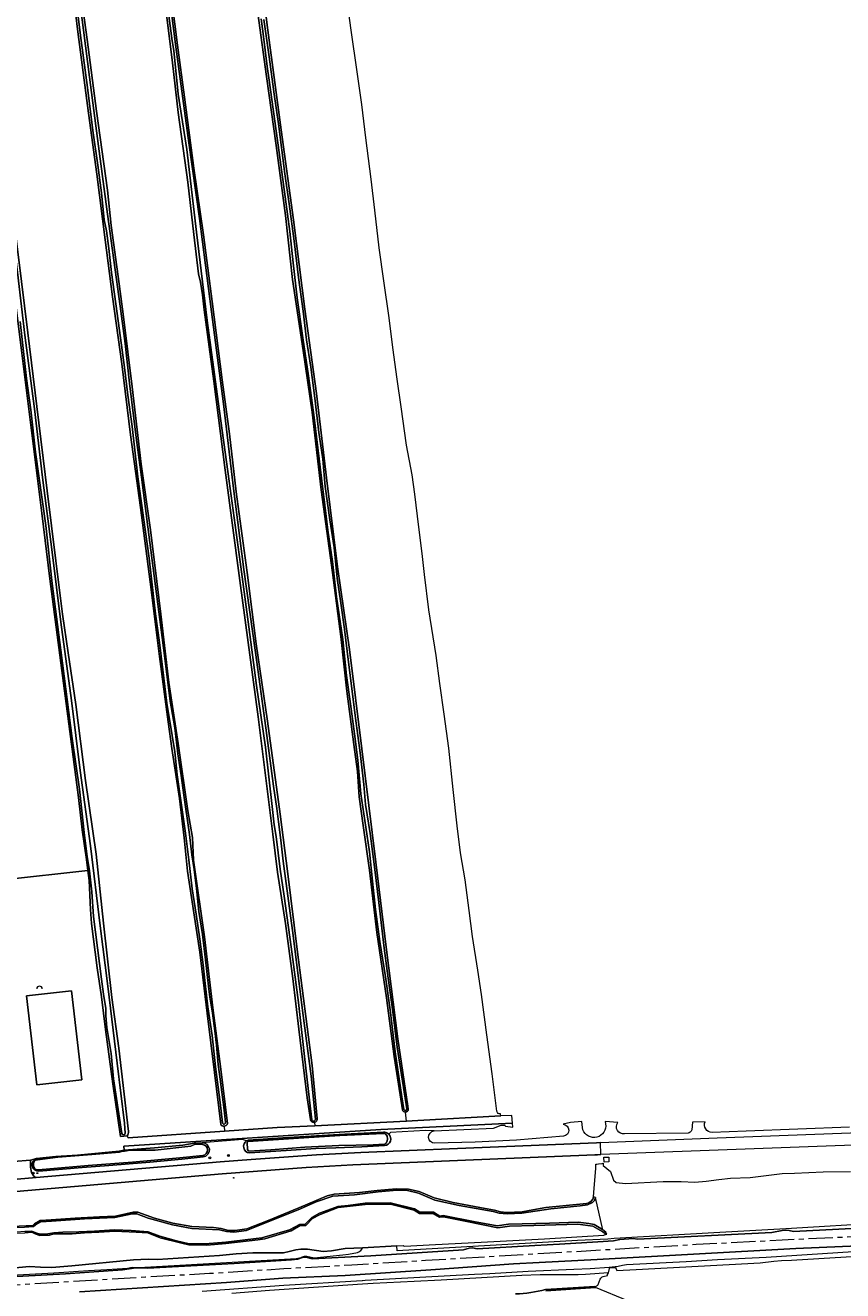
# Model space of a CAD drawing. Header units: metres. Extents: x 92650 to 117222, y 425801 to 461092.
# Tile 143 of 146: x 115822 to 116159, y 426947 to 427469. Entities that reach past the tile are written whole.
import ezdxf
from ezdxf.enums import TextEntityAlignment as Align

# ---------------------------------------------------------------- set-up
doc = ezdxf.new("R2010")
doc.units = ezdxf.units.M
doc.linetypes.add('AM-AS-SO', pattern=[16, 10, -2, 2, -2])
doc.layers.get('0').update_dxf_attribs({"color": 253, "linetype": 'CONTINUOUS', "lineweight": 15})
for name, color, linetype, lineweight in [('B-WE-AM-AS_SPOOR_TREIN-G', 253, 'AM-AS-SO', 15), ('B-WE-GK-KADEMUUR-GV', 253, 'CONTINUOUS', 15), ('B-WE-GR-BOOM-S', 253, 'CONTINUOUS', 15), ('B-WE-GR-GRAS-GV', 253, 'CONTINUOUS', 15), ('B-WE-GR-GROENVOORZIENING-GV', 253, 'CONTINUOUS', 15), ('B-WE-IE-MEUBILAIR-S', 253, 'CONTINUOUS', 15), ('B-WE-OG-BEBOUWING-GV', 253, 'CONTINUOUS', 15), ('B-WE-OG-BEBOUWING_SILO-GV', 253, 'CONTINUOUS', 15), ('B-WE-OG-TERREIN_ERF-GV', 253, 'CONTINUOUS', 15), ('B-WE-OG-TERREIN_OEVER-GV', 253, 'CONTINUOUS', 15), ('B-WE-OG-WATER-GV', 253, 'CONTINUOUS', 15), ('B-WE-OG-WATER_SLOOT-GV', 253, 'CONTINUOUS', 15), ('B-WE-VH-GESLOTENVERHARDING_ASFALT-GV', 253, 'CONTINUOUS', 15), ('B-WE-VH-HALFVERHARDING-GV', 253, 'CONTINUOUS', 15), ('B-WE-VH-ONVERHARD-GV', 253, 'CONTINUOUS', 15)]:
    doc.layers.add(name, color=color, linetype=linetype, lineweight=lineweight)
doc.styles.add('NLCS-ISO', font='NLCS-ISO.ttf')

# ---------------------------------------------------------------- blocks, each defined once
blk = doc.blocks.new('SIE-MEUBILAIR_PAAL_VERKEERSBORD-SO')
blk.add_circle((0, 0), 0.75)
at = {"style": 'NLCS-ISO'}
blk.add_text('vb', height=0.75, dxfattribs=at).set_placement((0, 0.1), align=Align.MIDDLE_CENTER)
blk = doc.blocks.new('SIE-MEUBILAIR_PUT_GASPUT-SO')
blk.add_ellipse((0, 0), major_axis=(1.25, 0), ratio=0.54)
at = {"style": 'NLCS-ISO'}
blk.add_text('gas ', height=0.75, dxfattribs=at).set_placement((0.5, 0.2), align=Align.MIDDLE_CENTER)
blk = doc.blocks.new('SGR-BOOM_GBKN-SO')
at = {"linetype": 'ByBlock', "lineweight": 18}
h = blk.add_hatch(color=0, dxfattribs=at)
h.dxf.hatch_style = 1
edge = h.paths.add_edge_path()
edge.add_arc((0, 0), 0.25, 0, 360)
at = {"color": 0, "linetype": 'ByBlock', "lineweight": 18}
for radius in [2, 0.25]:
    blk.add_circle((0, 0), radius, dxfattribs=at)
at = {"color": 0, "linetype": 'ByBlock', "lineweight": 18, "style": 'NLCS-ISO'}
blk.add_attdef('SOORT', (2.5, 0), '', height=1.5, dxfattribs=at)

msp = doc.modelspace()

# ---------------------------------------------------------------- linework, layer by layer
at = {"layer": 'B-WE-AM-AS_SPOOR_TREIN-G', "transparency": 33554687, "flags": 128}
msp.add_lwpolyline([(116378.649, 426978.553), (116313.265, 426974.979), (116268.79, 426972.94), (116228.66, 426971.41), (116192.667, 426969.929), (116165.48, 426969.18), (116134, 426967.68), (116098.45, 426965.86), (115986.75, 426959.28), (115956.388, 426957.403), (115928.26, 426955.83), (115897.64, 426953.89), (115871.105, 426952.419), (115718.045, 426943.286), (115695.872, 426941.858), (115546.27, 426932.85), (115485.84, 426929.42), (115451.371, 426927.274), (115256.116, 426915.623), (115200.4, 426912.45), (115061.99, 426904.15), (114986.549, 426899.545), (114729.261, 426884.168), (114632.81, 426878.605), (114336.434, 426860.848), (114266.275, 426856.5), (114176.977, 426851.178), (114065.739, 426844.741), (114020.479, 426841.948), (113942.585, 426837.311), (113911.266, 426835.668), (113883.665, 426834.561), (113859.82, 426833.885), (113841.838, 426833.5), (113821.731, 426833.221), (113799.968, 426833.137), (113777.619, 426833.235), (113754.581, 426833.535), (113722.881, 426834.319), (113683.682, 426835.831), (113647.223, 426837.818), (113611.073, 426840.142), (113590.471, 426841.72), (113564.676, 426843.495), (113525.176, 426846.551), (113498.443, 426848.864), (113484.376, 426850.17), (113466.008, 426852.021), (113446.083, 426854.338), (113431.85, 426856.105), (113417.098, 426858.054), (113378.34, 426863.689), (113344.463, 426869.284), (113327.206, 426872.286), (113303.685, 426876.54)], dxfattribs=at)
at = {"layer": 'B-WE-GK-KADEMUUR-GV', "transparency": 33554687, "flags": 128}
for points in [[(115817.897, 426972.913), (115821.254, 426973.114), (115821.256, 426973.114), (115824.912, 426973.333), (115825.723, 426973.994), (115825.468, 426974.307), (115825.407, 426974.382), (115824.721, 426973.822), (115816.283, 426973.317), (115815.997, 426973.3), (115815.247, 426973.663), (115813.194, 426974.657), (115812.976, 426974.207), (115813.208, 426974.095), (115815.897, 426972.793)], [(115817.98, 426971.047), (115816.171, 426970.931), (115815.611, 426970.484), (115815.445, 426970.351), (115814.598, 426969.674), (115814.117, 426969.29), (115814.429, 426968.899), (115816.36, 426970.442), (115818.003, 426970.547), (115821.36, 426970.761), (115821.365, 426970.761), (115824.21, 426970.943), (115825.559, 426970.279), (115825.78, 426970.728), (115825.617, 426970.808), (115824.311, 426971.45), (115821.337, 426971.261)]]:
    msp.add_lwpolyline(points, close=True, dxfattribs=at)
at = {"layer": 'B-WE-GR-GRAS-GV', "transparency": 33554687, "flags": 128}
for points in [[(115912.985, 427534.837), (115917.555, 427499.669), (115921.626, 427467.108), (115927.212, 427425.973), (115932.245, 427388.849), (115936.971, 427351.994), (115941.755, 427317.159), (115945.855, 427282.306), (115950.451, 427245.694), (115955.371, 427211.569), (115960.455, 427170.502), (115966.274, 427123.765), (115970.617, 427087.563), (115975.375, 427050.823), (115979.472, 427022.969), (115979.643, 427021.717)], [(115977.227, 427021.489), (115973.867, 427043.563), (115970.711, 427067.75), (115966.713, 427094.661), (115963.641, 427120.418), (115961.078, 427138.875), (115959.328, 427150.656), (115958.707, 427161.146), (115957.198, 427172.355), (115954.305, 427194.281), (115951.756, 427216.937), (115948.305, 427243.25), (115943.73, 427277.442), (115939.945, 427309.531), (115936.211, 427334.906), (115931.874, 427364.281), (115929.016, 427390.594), (115925.091, 427419.473), (115921.096, 427448.081), (115917.602, 427474.156), (115913.56, 427505.411), (115910.242, 427529.188), (115909.576, 427533.864)], [(115939.251, 427017.469), (115937.918, 427026.465), (115934.501, 427054.812), (115931.977, 427075.757), (115928.974, 427098.444), (115925.657, 427119.558), (115923.719, 427135.25), (115917.733, 427183.741), (115910.041, 427239.941), (115904.084, 427285.466), (115899.412, 427322.22), (115897.51, 427336.44), (115895.399, 427351.681), (115894.746, 427357.843), (115893.898, 427363.09), (115893.058, 427366.591), (115891.052, 427382.777), (115888.615, 427404.457), (115884.677, 427433.185), (115882.343, 427453.601), (115879.514, 427475.828), (115876.271, 427501.318), (115873.853, 427518.146)], [(115877.165, 427518.349), (115879.618, 427498.962), (115882.087, 427479.444), (115884.424, 427460.975), (115887.271, 427439.53), (115891.17, 427410.165), (115895.091, 427382.684), (115898.672, 427355.156), (115902.879, 427322.803), (115905.77, 427300.576), (115908.556, 427276.551), (115913.095, 427243.323), (115916.805, 427213.798), (115921.557, 427181.991), (115926.698, 427143.47), (115929.967, 427118.973), (115933.822, 427087.688), (115939.977, 427039.78), (115942.081, 427017.856)], [(115841.931, 427503.592), (115842.906, 427493.406), (115847.082, 427463.296), (115850.949, 427433.648), (115855.414, 427401.156), (115856.999, 427386.492), (115860.328, 427362.438), (115862.119, 427348.864), (115865.604, 427319.898), (115869.349, 427287.964), (115873.22, 427260.908), (115877.493, 427226.147), (115880.863, 427197.945), (115884.68, 427172.75), (115888.594, 427144.969), (115890.586, 427133.938), (115891.008, 427124.5), (115895.514, 427092.928), (115898.969, 427063.625), (115902.309, 427038.265), (115904.982, 427015.907)], [(115902.234, 427015.618), (115899.656, 427036.844), (115896.609, 427061.469), (115893.602, 427086.625), (115891.078, 427102.875), (115888.5, 427119.969), (115887.188, 427133.719), (115885.156, 427150), (115881.992, 427170.656), (115880.523, 427181.625), (115876.994, 427208.596), (115873.148, 427239.5), (115869.034, 427270.143), (115864.932, 427300.167), (115861.383, 427329.469), (115857.611, 427357.061), (115854.541, 427380.629), (115851.052, 427407.734), (115847.643, 427432.874), (115843.232, 427466.48), (115840.383, 427490.469), (115838.966, 427501.899)], [(115802.409, 427119.1), (115809.982, 427119.99), (115812.532, 427116.435), (115847.346, 427120.348), (115846.805, 427124.765), (115845.079, 427137.012), (115843.524, 427150.357), (115837.331, 427197.546), (115831.678, 427240.624), (115828.41, 427267.798), (115823.583, 427306.252), (115819.976, 427334.986), (115814.149, 427381.399), (115811.09, 427405.768), (115807.189, 427436.847), (115803.706, 427464.591), (115801.052, 427482.839)], [(115804.153, 427483.898), (115807.553, 427458.418), (115814.566, 427405.863), (115818.667, 427374.57), (115822.643, 427342.156), (115826.364, 427311.833), (115830.638, 427276.989), (115834.175, 427248.166), (115836.885, 427226.072), (115839.272, 427210.067), (115842.452, 427188.746), (115846.393, 427157.411), (115850.734, 427127.006), (115853.895, 427098.505), (115857.29, 427067.894), (115860.178, 427046.992), (115864.192, 427012.591)], [(116016.245, 427020.918), (116014.237, 427036.423), (116012.073, 427052.513), (116009.845, 427069.072), (116008.308, 427079.162), (116006.186, 427093.099), (116004.761, 427103.743), (116003.058, 427116.474), (116001.215, 427127.54), (115999.783, 427138.667), (115998.168, 427153.689), (115996.326, 427170.831), (115994.404, 427184.869), (115992.685, 427197.43), (115991.096, 427209.035), (115988.124, 427227.909), (115986.36, 427242.525), (115985.33, 427251.064), (115984.008, 427262.023), (115982.36, 427275.685), (115981.185, 427283.567), (115978.907, 427295.777), (115976.682, 427311.678), (115975.092, 427323.04), (115973.264, 427336.104), (115971.794, 427348.432), (115969.587, 427363.668), (115967.613, 427377.286), (115965.822, 427392.908), (115964.364, 427405.623), (115962.058, 427422.693), (115960.399, 427436.443), (115958.379, 427450.841), (115956.226, 427466.194), (115953.985, 427482.175)], [(116405.083, 427019.761), (116394.901, 427019.127), (116371.151, 427017.709), (116270.372, 427011.692), (116218.088, 427009.089), (116189.362, 427007.922), (116059.125, 427003.023), (116057.803, 427002.973), (116056.655, 427002.93), (116000, 427000.552), (115986.813, 427000), (115986.806, 427000), (115956.737, 426998.742), (115937.545, 426997.665), (115902.813, 426995.053), (115756.669, 426982.612), (115734.8, 426980.909), (115720.536, 426980.072), (115542.979, 426969.232), (115527.064, 426957.966), (115527.11, 426957.92)], [(115826.139, 427001.347), (115823.738, 427000.768), (115823.722, 427000), (115823.679, 426997.901), (115824.095, 426995.638), (115825.125, 426994.099), (115826.071, 426993.542), (115902.001, 427000), (115914.745, 427000.997), (115941.725, 427002.867), (115960.098, 427003.83), (116000, 427005.531), (116057.335, 427007.919), (116058.918, 427007.985), (116107.162, 427009.995), (116187.76, 427012.98), (116209.709, 427013.899), (116210.792, 427014.822), (116211.942, 427016.667), (116212.207, 427019.876), (116212.496, 427021.593), (116211.516, 427021.625), (116209.414, 427021.688), (116208.212, 427021.708)], [(115978.965, 427016.812), (115978.474, 427020.6)], [(115978.965, 427016.812), (115983.576, 427017.04), (116017.851, 427018.963)], [(116017.851, 427018.963), (116017.734, 427019.782)], [(116022.844, 427014.311), (116022.64, 427016.012), (115968.24, 427013.358), (115862.248, 427006.555), (115862.405, 427004.911), (115874.853, 427005.84), (115886.625, 427006.95), (115891.195, 427007.778), (115894.556, 427007.92)], [(115863.555, 427010.768), (115863.955, 427009.975), (115903.765, 427012.687)], [(115903.63, 427014.729), (115903.765, 427012.687)], [(115903.765, 427012.687), (115925.49, 427014.167), (115941.098, 427014.939)], [(115940.96, 427016.344), (115941.098, 427014.939), (115978.965, 427016.812)], [(115990.289, 427012.801), (115986.699, 427012.914), (115972.365, 427012.176), (115971.573, 427011.499)], [(115990.289, 427012.801), (116014.781, 427013.938), (116017.93, 427015.188), (116019.313, 427015.125), (116019.789, 427014.813), (116022.844, 427014.311)], [(116051.496, 427014.182), (116051.217, 427016.67), (116046.654, 427016.224), (116043.564, 427015.542)], [(116066.077, 427016.213), (116060.93, 427016.749), (116061.15, 427014.825)], [(116102.159, 427016.541), (116096.927, 427016.455), (116096.639, 427013.19)], [(116161.701, 427014.358), (116119.098, 427012.694), (116105.019, 427012.198)], [(115912.913, 427008.651), (115911.176, 427009.242), (115894.556, 427007.92)], [(115913.59, 427008.933), (115927.886, 427009.96), (115953.388, 427011.505), (115969.41, 427012.274)], [(116043.708, 427010.61), (116024.324, 427008.981), (116007.199, 427008.197), (115990.563, 427007.715)], [(116095.102, 427011.874), (116068.884, 427011.541)], [(115895.018, 427002.069), (115886.095, 427001.104), (115872.915, 426999.876), (115864.385, 426999.163), (115856.054, 426998.466), (115845.087, 426997.72), (115827.12, 426996.156)], [(115969.82, 427006.719), (115960.419, 427006.205), (115949.76, 427005.848), (115941.539, 427005.572), (115935.401, 427005.166), (115929.263, 427004.759), (115914.139, 427003.758)], [(116056.153, 426985.639), (116056.279, 426987.323), (116056.536, 426990.765), (116057.02, 426997.226), (116057.02, 426999.091), (116057.413, 426999.137), (116058.157, 426999.225), (116059.615, 426999.397), (116060.051, 426999.448), (116060.051, 426998.535), (116063.14, 426996.059), (116064.363, 426992.509), (116065.504, 426991.57), (116069.315, 426991.05), (116084.883, 426991.895), (116092.235, 426991.946), (116097.895, 426991.617), (116102.54, 426992.016), (116107.766, 426992.782), (116112.646, 426993.287), (116120.746, 426993.605), (116133.909, 426995.245), (116139.013, 426995.295), (116150.964, 426995.852), (116162.207, 426996.104)], [(115816.283, 426973.317), (115824.721, 426973.822), (115825.407, 426974.382), (115827.67, 426975.754), (115832.29, 426976.101), (115842.192, 426976.844), (115852.111, 426977.332), (115858.774, 426977.66), (115866.139, 426979.203), (115868.063, 426979.203), (115874.884, 426976.837), (115882.49, 426974.764), (115890.232, 426973.283), (115899.19, 426972.944), (115902.374, 426972.514), (115905.474, 426971.673), (115908.16, 426971.63), (115912.986, 426972.439), (115921.778, 426975.826), (115934.462, 426981.11), (115946.135, 426985.973), (115949.015, 426986.722), (115959.45, 426987.329), (115966.726, 426988.188), (115974.685, 426988.871), (115979.738, 426988.77), (115984.109, 426987.733), (115990.274, 426985.155), (115998.107, 426983.259), (116009.224, 426981.236), (116015.223, 426980.145), (116017.713, 426979.391), (116020.306, 426979.172), (116026.683, 426979.391), (116031.079, 426980.174), (116036.428, 426981.128), (116044.773, 426982.045), (116053.151, 426982.888)], [(115802.773, 426951.919), (115838.137, 426953.842), (115861.688, 426955.398), (115865.432, 426956.077), (115867.099, 426956.285), (115872.014, 426956.128), (115907.78, 426958.022), (115931.408, 426959.636), (115934.006, 426959.873), (115935.941, 426960.496), (115937.287, 426960.711), (115939.97, 426959.993), (115964.195, 426961.265), (116002.442, 426963.727), (116004.725, 426964.426), (116006.082, 426964.508), (116008.083, 426964.12), (116031.92, 426965.442), (116042.116, 426966.008), (116057.903, 426966.959), (116064.368, 426967.428), (116066.923, 426968.036), (116072.434, 426968.368), (116074.266, 426968.104), (116129.651, 426970.823), (116133.982, 426971.672), (116135.873, 426971.785), (116136.866, 426971.712), (116138.711, 426971.235), (116200.103, 426974.476)], [(116176.643, 426974.857), (116135.437, 426972.389), (116108.193, 426970.937), (116064.679, 426968.347), (116062.034, 426968.176), (116049.435, 426967.514), (115975.109, 426963.246), (115975.08, 426963.244), (115974.936, 426965.306), (115960.673, 426964.474)], [(116174.945, 426965.836), (116139.572, 426964.241), (116057.596, 426959.686), (116033.654, 426958.43), (116023.037, 426957.873), (115989.005, 426955.446), (115953.628, 426953.184), (115927.845, 426951.96), (115904.598, 426950.289), (115843.946, 426946.359)], [(115894.505, 426946.722), (115928.271, 426949.067), (115960.665, 426951.093), (115960.691, 426951.095), (115961.862, 426951.159), (116006.931, 426953.705), (116013.319, 426953.948), (116029.094, 426954.846), (116047.921, 426955.779), (116054.701, 426956.019), (116062.542, 426956.537), (116066.272, 426956.956), (116068.027, 426957.427), (116069.694, 426957.632), (116094.324, 426958.958), (116107.242, 426959.657), (116127.305, 426960.679), (116205.527, 426965.839)], [(115808.131, 426952.812), (115833.3, 426954.191), (115847.699, 426955.184), (115855.248, 426955.6), (115863.706, 426956.123), (115865.015, 426956.357), (115865.814, 426956.61), (115868.498, 426956.445), (115933.391, 426960.155), (115935.356, 426960.506), (115935.768, 426960.837), (115936.846, 426961.107), (115937.784, 426961.166), (115940.832, 426960.463), (115952.651, 426961.602), (115954.921, 426961.969), (115958.646, 426962.635), (115959.168, 426962.845), (115960.072, 426963.461), (115960.562, 426964.179), (115960.673, 426964.474), (115953.591, 426964.322), (115947.98, 426963.237), (115944.5, 426963.078), (115938.031, 426964.027), (115935.255, 426963.989), (115933.191, 426963.753), (115930.49, 426963.018), (115928.126, 426962.501), (115915.513, 426962.516), (115908.559, 426962.1), (115901.642, 426961.436), (115876.08, 426959.792), (115872.201, 426959.904), (115866.161, 426959.567), (115840.725, 426957.1), (115832.53, 426956.422), (115827.794, 426956.58), (115823.316, 426956.831), (115810.017, 426955.534)], [(116062.277, 426954.231), (116062.726, 426956.041), (116062.71, 426956.29), (116065.354, 426956.461), (116065.37, 426956.211), (116065.774, 426955.176), (116073.728, 426955.665), (116124.905, 426958.365), (116130.571, 426959.046), (116133.716, 426959.307), (116137.762, 426959.49), (116189.665, 426962.643)], [(116060.093, 426952.747), (116060.142, 426952.767), (116061.82, 426953.083), (116061.832, 426953.479), (116062.277, 426954.231), (116052.765, 426953.581), (116049.795, 426953.449), (116034.023, 426953.341), (116026.481, 426953.054), (115993.212, 426951.175), (115982.072, 426950.588), (115965.11, 426949.869), (115960.707, 426949.523), (115922.393, 426946.946), (115906.76, 426945.745)], [(116057.976, 426949.425), (116058.889, 426951.573), (116058.89, 426951.576)], [(116036.324, 426947.357), (116036.375, 426947.371), (116056.669, 426948.636), (116057.144, 426948.709)]]:
    msp.add_lwpolyline(points, dxfattribs=at)
at = {"layer": 'B-WE-GR-GRAS-GV', "transparency": 33554687}
for points in [[(115942.081, 427017.856, -0.3748814), (115940.96, 427016.344)], [(115978.474, 427020.6, -0.3473507), (115977.227, 427021.489)], [(115979.643, 427021.717, -0.3726898), (115978.474, 427020.6)], [(116017.734, 427019.782, -0.3973707), (116016.245, 427020.918)], [(115864.192, 427012.591, -0.1706541), (115863.555, 427010.768)], [(115903.63, 427014.729, -0.3156309), (115902.234, 427015.618)], [(115904.982, 427015.907, -0.3493856), (115903.63, 427014.729)], [(115940.96, 427016.344, -0.4206324), (115939.251, 427017.469)], [(115990.563, 427007.715, -0.9575266), (115990.289, 427012.801)], [(116043.564, 427015.542, -0.9172744), (116043.708, 427010.61)], [(116061.15, 427014.825, -0.9118478), (116051.496, 427014.182)], [(116068.884, 427011.541, -0.6507976), (116066.077, 427016.213)], [(116096.639, 427013.19, -0.2835702), (116095.102, 427011.874)], [(116105.019, 427012.198, -0.5329341), (116102.159, 427016.541)], [(115894.556, 427007.92, -0.9376151), (115895.018, 427002.069)], [(115914.139, 427003.758, -0.7459852), (115912.913, 427008.651)], [(115912.913, 427008.651, -0.0703799), (115913.59, 427008.933)], [(115969.41, 427012.274, -0.2158561), (115971.573, 427011.499)], [(115971.573, 427011.499, -0.6500372), (115969.82, 427006.719)], [(115827.12, 426996.156, -0.8763007), (115826.139, 427001.347)], [(116053.151, 426982.888, 0.3506073), (116056.153, 426985.639)], [(116058.89, 426951.576, -0.1954493), (116060.093, 426952.747)], [(116023.926, 426945.515, 0.0580625), (116036.324, 426947.357)], [(116057.144, 426948.709, 0.2015803), (116057.976, 426949.425)]]:
    msp.add_lwpolyline(points, format="xyb", dxfattribs=at)
at = {"layer": 'B-WE-GR-GRAS-GV', "transparency": 33554687, "flags": 128}
msp.add_lwpolyline([(116060.402, 427001.914), (116062.401, 427001.973), (116062.46, 426999.974), (116060.46, 426999.915)], close=True, dxfattribs=at)
at = {"layer": 'B-WE-GR-GROENVOORZIENING-GV', "transparency": 33554687, "flags": 128}
msp.add_lwpolyline([(115810.017, 426955.534), (115823.316, 426956.831), (115827.794, 426956.58), (115832.53, 426956.422), (115840.725, 426957.1), (115866.161, 426959.567), (115872.201, 426959.904), (115876.08, 426959.792), (115901.642, 426961.436), (115908.559, 426962.1), (115915.513, 426962.516), (115928.126, 426962.501), (115930.49, 426963.018), (115933.191, 426963.753), (115935.255, 426963.989), (115938.031, 426964.027), (115944.5, 426963.078), (115947.98, 426963.237), (115953.591, 426964.322), (115960.673, 426964.474), (115974.936, 426965.306), (115977.52, 426965.454), (115977.624, 426965.337), (115978.092, 426965.188), (115990.879, 426965.902), (116009.687, 426966.812), (116035.844, 426968.277), (116060.359, 426969.764), (116061.341, 426970.163), (116059.96, 426971.123), (116055.842, 426973.423), (116049.672, 426974.308), (116031.409, 426973.803), (116021.353, 426973.524), (116016.539, 426972.794), (116003.138, 426975.523), (115994.202, 426977.344), (115992.483, 426977.185), (115989.87, 426978.716), (115984.254, 426978.774), (115982.031, 426980.146), (115972.242, 426982.631), (115961.798, 426982.466), (115950.71, 426981.151), (115943.231, 426978.305), (115940.141, 426976.673), (115937.283, 426973.755), (115935.002, 426973.697), (115931.269, 426971.577), (115920.369, 426968.269), (115917.582, 426967.778), (115904.343, 426966.275), (115896.446, 426965.611), (115889.087, 426965.759), (115886.166, 426966.477), (115877.243, 426968.673), (115872.082, 426970.704), (115867.26, 426970.941), (115858.54, 426971.371), (115851.887, 426971.016), (115846.009, 426970.702), (115840.826, 426970.312), (115833.39, 426970.269), (115831.514, 426969.777), (115827.613, 426969.641), (115825.559, 426970.279), (115824.21, 426970.943), (115821.365, 426970.761)], dxfattribs=at)
at = {"layer": 'B-WE-OG-BEBOUWING-GV', "transparency": 33554687, "flags": 128}
msp.add_lwpolyline([(115821.994, 427068.488), (115826.295, 427031.756), (115844.942, 427033.938), (115840.641, 427070.67)], close=True, dxfattribs=at)
at = {"layer": 'B-WE-OG-BEBOUWING_SILO-GV', "transparency": 33554687}
msp.add_lwpolyline([(115828.536, 427071.43, 1), (115826.286, 427071.43)], format="xyb", dxfattribs=at)
at = {"layer": 'B-WE-OG-TERREIN_ERF-GV', "transparency": 33554687, "flags": 128}
msp.add_lwpolyline([(115816.649, 427000.239), (115823.738, 427000.768), (115826.139, 427001.347), (115834.185, 427002.266), (115843.041, 427002.854), (115860.362, 427004.443), (115862.405, 427004.911), (115862.248, 427006.555), (115968.24, 427013.358), (116022.64, 427016.012), (116022.345, 427019.215), (116017.851, 427018.963), (115983.576, 427017.04), (115978.965, 427016.812), (115941.098, 427014.939), (115925.49, 427014.167), (115903.765, 427012.687), (115863.955, 427009.975), (115863.555, 427010.768), (115860.901, 427010.463), (115857.715, 427032.263), (115854.622, 427054.707), (115853.063, 427068.094), (115851.172, 427080.125), (115848.938, 427098.344), (115848.48, 427104.144), (115847.867, 427116.094), (115847.346, 427120.348), (115812.532, 427116.435)], dxfattribs=at)
msp.add_lwpolyline([(115821.994, 427068.488), (115840.641, 427070.67), (115844.942, 427033.938), (115826.295, 427031.756)], close=True, dxfattribs=at)
at = {"layer": 'B-WE-OG-TERREIN_OEVER-GV', "transparency": 33554687, "flags": 128}
for points in [[(115979.643, 427021.717), (115979.472, 427022.969), (115975.375, 427050.823), (115970.617, 427087.563), (115966.274, 427123.765), (115960.455, 427170.502), (115955.371, 427211.569), (115950.451, 427245.694), (115945.855, 427282.306), (115941.755, 427317.159), (115936.971, 427351.994), (115932.245, 427388.849), (115927.212, 427425.973), (115921.626, 427467.108), (115917.555, 427499.669), (115912.985, 427534.837)], [(115909.576, 427533.864), (115910.242, 427529.188), (115913.56, 427505.411), (115917.602, 427474.156), (115921.096, 427448.081), (115925.091, 427419.473), (115929.016, 427390.594), (115931.874, 427364.281), (115936.211, 427334.906), (115939.945, 427309.531), (115943.73, 427277.442), (115948.305, 427243.25), (115951.756, 427216.937), (115954.305, 427194.281), (115957.198, 427172.355), (115958.707, 427161.146), (115959.328, 427150.656), (115961.078, 427138.875), (115963.641, 427120.418), (115966.713, 427094.661), (115970.711, 427067.75), (115973.867, 427043.563), (115977.227, 427021.489)], [(115873.853, 427518.146), (115876.271, 427501.318), (115879.514, 427475.828), (115882.343, 427453.601), (115884.677, 427433.185), (115888.615, 427404.457), (115891.052, 427382.777), (115893.058, 427366.591), (115893.898, 427363.09), (115894.746, 427357.843), (115895.399, 427351.681), (115897.51, 427336.44), (115899.412, 427322.22), (115904.084, 427285.466), (115910.041, 427239.941), (115917.733, 427183.741), (115923.719, 427135.25), (115925.657, 427119.558), (115928.974, 427098.444), (115931.977, 427075.757), (115934.501, 427054.812), (115937.918, 427026.465), (115939.251, 427017.469)], [(115876.297, 427518.719), (115879.025, 427497.123), (115883.651, 427460.207), (115889.018, 427420.614), (115893.398, 427389.375), (115898.391, 427350.875), (115903.297, 427312.969), (115907.469, 427277.938), (115911.82, 427244.531), (115916.544, 427210.333), (115920.805, 427179.188), (115924.002, 427155.055), (115925.345, 427145.844), (115926.042, 427140.401), (115926.977, 427132.781), (115927.956, 427124.172), (115932.07, 427093.428), (115936.009, 427062.564), (115939.531, 427035.444), (115941.317, 427017.618)], [(115942.081, 427017.856), (115939.977, 427039.78), (115933.822, 427087.688), (115929.967, 427118.973), (115926.698, 427143.47), (115921.557, 427181.991), (115916.805, 427213.798), (115913.095, 427243.323), (115908.556, 427276.551), (115905.77, 427300.576), (115902.879, 427322.803), (115898.672, 427355.156), (115895.091, 427382.684), (115891.17, 427410.165), (115887.271, 427439.53), (115884.424, 427460.975), (115882.087, 427479.444), (115879.618, 427498.962), (115877.165, 427518.349)], [(115904.982, 427015.907), (115902.309, 427038.265), (115898.969, 427063.625), (115895.514, 427092.928), (115891.008, 427124.5), (115890.586, 427133.938), (115888.594, 427144.969), (115884.68, 427172.75), (115880.863, 427197.945), (115877.493, 427226.147), (115873.22, 427260.908), (115869.349, 427287.964), (115865.604, 427319.898), (115862.119, 427348.864), (115860.328, 427362.438), (115856.999, 427386.492), (115855.414, 427401.156), (115850.949, 427433.648), (115847.082, 427463.296), (115842.906, 427493.406), (115841.931, 427503.592)], [(115838.966, 427501.899), (115840.383, 427490.469), (115843.232, 427466.48), (115847.643, 427432.874), (115851.052, 427407.734), (115854.541, 427380.629), (115857.611, 427357.061), (115861.383, 427329.469), (115864.932, 427300.167), (115869.034, 427270.143), (115873.148, 427239.5), (115876.994, 427208.596), (115880.523, 427181.625), (115881.992, 427170.656), (115885.156, 427150), (115887.188, 427133.719), (115888.5, 427119.969), (115891.078, 427102.875), (115893.602, 427086.625), (115896.609, 427061.469), (115899.656, 427036.844), (115902.234, 427015.618)], [(115939.766, 427017.375), (115938.82, 427025.5), (115936.766, 427043.5), (115934.259, 427065.772), (115931.301, 427088.72), (115928.345, 427109.678), (115926.753, 427120.896), (115925.078, 427134.308), (115924.267, 427139.148), (115923.445, 427146.635), (115920.638, 427171.139), (115917.005, 427196.621), (115913.822, 427220.856), (115910.192, 427247.735), (115905.674, 427281.022), (115901.195, 427313.906), (115896.586, 427347.344), (115892.268, 427383.797), (115888.166, 427417.901), (115884.711, 427440.719), (115882.809, 427458.694), (115882.109, 427462.792), (115878.127, 427492.864)], [(115801.052, 427482.839), (115803.706, 427464.591), (115807.189, 427436.847), (115811.09, 427405.768), (115814.149, 427381.399), (115819.976, 427334.986), (115823.583, 427306.252), (115828.41, 427267.798), (115831.678, 427240.624), (115837.331, 427197.546), (115843.524, 427150.357), (115845.079, 427137.012), (115846.805, 427124.765), (115847.346, 427120.348), (115847.867, 427116.094), (115848.48, 427104.144), (115848.938, 427098.344), (115851.172, 427080.125), (115853.063, 427068.094), (115854.622, 427054.707), (115857.715, 427032.263), (115860.901, 427010.463), (115863.555, 427010.768)], [(115803.338, 427483.319), (115806.68, 427459.563), (115809.922, 427433.063), (115814.398, 427399.125), (115818.273, 427367.313), (115821.289, 427341.25), (115825.367, 427310.813), (115828.602, 427282.563), (115832.678, 427251.683), (115836.239, 427222.766), (115840.68, 427190.406), (115844.211, 427161.533), (115848.484, 427130.5), (115852.43, 427097.5), (115855.555, 427072.563), (115859.43, 427040.75), (115862.463, 427015.973), (115862.814, 427011.914)], [(115864.192, 427012.591), (115860.178, 427046.992), (115857.29, 427067.894), (115853.895, 427098.505), (115850.734, 427127.006), (115846.393, 427157.411), (115842.452, 427188.746), (115839.272, 427210.067), (115836.885, 427226.072), (115834.175, 427248.166), (115830.638, 427276.989), (115826.364, 427311.833), (115822.643, 427342.156), (115818.667, 427374.57), (115814.566, 427405.863), (115807.553, 427458.418), (115804.153, 427483.898)], [(115843.291, 427485.417), (115845.636, 427467.095), (115848.114, 427447.727), (115850.286, 427430.758), (115852.49, 427414.036), (115855.503, 427391.181), (115860.66, 427353.283), (115862.772, 427337.765), (115864.567, 427321.464), (115867.365, 427299.057), (115869.578, 427282.684), (115872.998, 427255.649), (115876.622, 427226.991), (115879.041, 427208.969), (115881.391, 427190.207), (115883.222, 427179.237), (115884.505, 427168.45), (115885.848, 427159.468), (115886.93, 427151.356), (115889.28, 427135.145), (115890.278, 427126.719), (115891.279, 427120.731), (115892.171, 427112.85), (115893.247, 427103.343), (115894.715, 427093.889), (115895.892, 427083.479), (115897.219, 427072.602), (115897.701, 427067.966), (115898.759, 427061.348), (115899.763, 427054.145), (115900.422, 427048.198), (115901.169, 427040.164), (115902.052, 427034.167), (115902.611, 427028.767), (115903.482, 427022.572), (115904.141, 427016.35)], [(115902.938, 427016.098), (115902.018, 427024.508), (115900.06, 427039.314), (115898.72, 427052.138), (115896.948, 427063.994), (115895.773, 427073.596), (115894.958, 427081.39), (115893.528, 427091.938), (115892.136, 427102.214), (115890.438, 427112.775), (115889.024, 427124.64), (115887.701, 427135.744), (115886.065, 427147.261), (115884.28, 427159.824), (115883.253, 427169.261), (115882.148, 427176.066), (115879.986, 427189.387), (115878.334, 427203.09), (115876.972, 427214.383), (115875.351, 427226.169), (115874.352, 427234.563), (115872.614, 427249.162), (115868.04, 427282.821), (115865.598, 427303.602), (115863.885, 427316.454), (115862.532, 427327.879), (115860.883, 427340.134), (115858.933, 427354.222), (115857.149, 427367.112), (115856.039, 427377.083), (115855.06, 427384.355), (115854.146, 427388.862), (115853.045, 427400.016), (115851.469, 427411.418), (115849.49, 427425.746), (115847.192, 427443.489), (115844.674, 427462.934), (115842.842, 427477.084)], [(115977.743, 427021.633), (115976.966, 427026.821), (115974.181, 427045.415), (115972.092, 427062.746), (115970.264, 427076.353), (115967.914, 427090.963), (115966.133, 427104.184), (115964.889, 427115.936), (115963.613, 427128), (115962.112, 427138.109), (115960.059, 427151.947), (115958.858, 427165.886), (115957.394, 427176.716), (115955.728, 427189.047), (115954.14, 427200.805), (115952.573, 427215.588), (115950.071, 427233.245), (115948.395, 427247.811), (115946.415, 427260.801), (115945.182, 427271.019), (115943.833, 427282.206), (115942.324, 427294.709), (115940.816, 427307.212), (115938.386, 427324.438), (115936.166, 427340.17), (115933.838, 427356.673), (115932.075, 427371.043), (115930.767, 427384.022), (115928.817, 427398.326), (115926.319, 427416.656), (115923.343, 427438.496), (115922.261, 427446.434), (115921.392, 427452.148), (115920.538, 427458.845), (115919.668, 427465.671), (115918.879, 427471.864)], [(115920.045, 427471.59), (115922.177, 427456.176), (115924.31, 427440.761), (115926.007, 427428.491), (115928.618, 427407.775), (115930.511, 427395.452), (115932.6, 427379.994), (115934.384, 427365.014), (115936.256, 427351.211), (115937.561, 427339.367), (115939.454, 427328.067), (115940.999, 427315.264), (115942.704, 427301.138), (115944.307, 427290.008), (115945.369, 427278.814), (115947.223, 427265.079), (115949.029, 427253.54), (115950.334, 427240.999), (115951.792, 427230.635), (115953.309, 427219.857), (115954.969, 427206.25), (115956.024, 427197.605), (115957.781, 427183.215), (115959.834, 427168.865), (115961.323, 427155.716), (115962.019, 427147.486), (115963.847, 427135.49), (115965.849, 427120.663), (115967.469, 427107.12), (115969.661, 427088.289), (115970.984, 427078.867), (115973.28, 427061.987), (115975.033, 427047.399), (115978.316, 427026.384), (115979.01, 427021.941)], [(115861.415, 427011.689), (115857.97, 427034.294), (115856.948, 427044.767), (115855.272, 427055.479), (115854.74, 427060.295), (115854.74, 427063.368), (115853.857, 427069.278), (115853.061, 427075.474), (115849.742, 427101.32), (115848.951, 427111.423), (115847.988, 427120.151), (115847.068, 427126.011), (115845.914, 427136.031), (115843.891, 427153.851), (115840.926, 427174.742), (115836.261, 427211.197), (115832.573, 427238.727), (115829.966, 427262.663), (115825.73, 427292.904), (115823.84, 427310.478), (115822.031, 427323.313), (115819.455, 427346.954)], [(115894.556, 427007.92), (115891.195, 427007.778), (115886.625, 427006.95), (115874.853, 427005.84), (115862.405, 427004.911), (115860.362, 427004.443), (115843.041, 427002.854), (115834.185, 427002.266), (115826.139, 427001.347)], [(115889.9, 427006.465), (115891.605, 427007.299), (115892.438, 427007.311), (115894.714, 427007.211)], [(115913.324, 427005.061), (115913.115, 427007.959)], [(115913.58, 427008.423), (115917.67, 427008.638), (115932.204, 427009.724), (115951.414, 427010.924), (115969.382, 427011.746)], [(115969.41, 427012.274), (115953.388, 427011.505), (115927.886, 427009.96), (115913.59, 427008.933)], [(115969.879, 427007.395), (115965.074, 427007.118), (115951.003, 427006.784), (115936.913, 427006.146), (115922.856, 427005.043)], [(115826.559, 427000.928), (115834.914, 427001.938), (115849.078, 427003), (115860.422, 427004.063), (115861.219, 427004.281), (115862.448, 427004.462), (115864.828, 427004.813), (115875.114, 427004.838), (115889.9, 427006.465)], [(115894.857, 427002.636), (115885.381, 427001.679), (115865.76, 426999.844), (115847.469, 426998.478), (115827.045, 426996.721)], [(115827.12, 426996.156), (115845.087, 426997.72), (115856.054, 426998.466), (115864.385, 426999.163), (115872.915, 426999.876), (115886.095, 427001.104), (115895.018, 427002.069)], [(115922.856, 427005.043), (115913.883, 427004.477)], [(115914.139, 427003.758), (115929.263, 427004.759), (115935.401, 427005.166), (115941.539, 427005.572), (115949.76, 427005.848), (115960.419, 427006.205), (115969.82, 427006.719)], [(116053.151, 426982.888), (116044.773, 426982.045), (116036.428, 426981.128), (116031.079, 426980.174), (116026.683, 426979.391), (116020.306, 426979.172), (116017.713, 426979.391), (116015.223, 426980.145), (116009.224, 426981.236), (115998.107, 426983.259), (115990.274, 426985.155), (115984.109, 426987.733), (115979.738, 426988.77), (115974.685, 426988.871), (115966.726, 426988.188), (115959.45, 426987.329), (115949.015, 426986.722), (115946.135, 426985.973), (115934.462, 426981.11), (115921.778, 426975.826), (115912.986, 426972.439), (115908.16, 426971.63), (115905.474, 426971.673), (115902.374, 426972.514), (115899.19, 426972.944), (115890.232, 426973.283), (115882.49, 426974.764), (115874.884, 426976.837), (115868.063, 426979.203), (115866.139, 426979.203), (115858.774, 426977.66), (115852.111, 426977.332), (115842.192, 426976.844), (115832.29, 426976.101), (115827.67, 426975.754), (115825.407, 426974.382), (115825.468, 426974.307), (115825.723, 426973.994)], [(115825.723, 426973.994), (115827.992, 426975.29), (115832.331, 426975.547), (115845.986, 426976.534), (115858.453, 426977.125), (115865.634, 426978.625), (115867.583, 426978.538), (115872.313, 426976.75), (115882.289, 426974.063), (115890.28, 426972.537), (115901.766, 426971.938), (115904.614, 426971.251), (115907.617, 426970.948), (115912.883, 426971.75), (115921.153, 426974.961), (115935.078, 426980.656), (115941.609, 426983.5), (115948.445, 426985.844), (115957.477, 426986.484), (115967.274, 426987.661), (115974.875, 426988.344), (115979.313, 426988.156), (115983.859, 426987.063), (115990.57, 426984.25), (116000.688, 426982.063), (116014.656, 426979.469), (116017.125, 426978.781), (116020.414, 426978.531), (116026.5, 426978.875), (116038.477, 426980.656), (116050.609, 426981.893), (116053.616, 426982.247), (116055.727, 426983.313), (116056.5, 426984.125), (116056.898, 426985.375), (116056.153, 426985.639)], [(116036.461, 426946.85), (116056.858, 426948.121), (116056.669, 426948.636), (116036.375, 426947.371), (116036.324, 426947.357)]]:
    msp.add_lwpolyline(points, dxfattribs=at)
at = {"layer": 'B-WE-OG-TERREIN_OEVER-GV', "transparency": 33554687}
for points in [[(115941.317, 427017.618, -0.2828944), (115940.905, 427016.898)], [(115940.96, 427016.344, 0.3748814), (115942.081, 427017.856)], [(115977.227, 427021.489, 0.3473507), (115978.474, 427020.6)], [(115979.01, 427021.941, -0.8491472), (115977.743, 427021.633)], [(115978.474, 427020.6, 0.3726898), (115979.643, 427021.717)], [(115863.555, 427010.768, 0.1706541), (115864.192, 427012.591)], [(115902.234, 427015.618, 0.3156309), (115903.63, 427014.729)], [(115904.141, 427016.35, -1.0507436), (115902.938, 427016.098)], [(115903.63, 427014.729, 0.3493856), (115904.982, 427015.907)], [(115939.251, 427017.469, 0.4206324), (115940.96, 427016.344)], [(115940.905, 427016.898, -0.4802217), (115939.766, 427017.375)], [(115862.814, 427011.914, -0.8798046), (115861.415, 427011.689)], [(115895.018, 427002.069, 0.9376151), (115894.556, 427007.92)], [(115894.714, 427007.211, -0.855742), (115894.857, 427002.636)], [(115912.913, 427008.651, 0.7459852), (115914.139, 427003.758)], [(115913.59, 427008.933, 0.0703799), (115912.913, 427008.651)], [(115913.115, 427007.959, -0.4467177), (115913.58, 427008.423)], [(115969.382, 427011.746, -0.1600246), (115970.294, 427011.532)], [(115971.573, 427011.499, 0.2158561), (115969.41, 427012.274)], [(115969.82, 427006.719, 0.6500372), (115971.573, 427011.499)], [(115970.36, 427007.609, -0.1947925), (115969.879, 427007.395)], [(115970.294, 427011.532, -0.3889851), (115970.36, 427007.609)], [(115913.883, 427004.477, -0.4050913), (115913.324, 427005.061)], [(115826.139, 427001.347, 0.8763007), (115827.12, 426996.156)], [(115825.502, 426997.13, -0.2563433), (115825.191, 427000.153)], [(115825.191, 427000.153, -0.2403763), (115826.559, 427000.928)], [(115827.045, 426996.721, -0.2262616), (115825.502, 426997.13)], [(116056.153, 426985.639, -0.3506073), (116053.151, 426982.888)], [(116036.324, 426947.357, -0.0580625), (116023.926, 426945.515)]]:
    msp.add_lwpolyline(points, format="xyb", dxfattribs=at)
at = {"layer": 'B-WE-OG-TERREIN_OEVER-GV', "transparency": 33554687, "flags": 128}
msp.add_lwpolyline([(116061.195, 426971.021), (116059.93, 426971.969), (116058.412, 426972.894), (116056.321, 426974.105), (116054.219, 426974.563), (116049.701, 426975.147), (116037.972, 426974.742), (116021.018, 426974.287), (116016.297, 426973.594), (116006.539, 426975.375), (115994.073, 426977.933), (115992.645, 426977.675), (115989.98, 426979.248), (115984.346, 426979.324), (115982.266, 426980.625), (115972.227, 426983.118), (115961.875, 426982.969), (115954.883, 426982.031), (115950.517, 426981.616), (115943.051, 426978.825), (115939.84, 426977.035), (115937.117, 426974.26), (115934.797, 426974.223), (115930.641, 426971.906), (115919.234, 426968.625), (115904.273, 426966.938), (115895.734, 426966.125), (115889.133, 426966.219), (115883.969, 426967.469), (115877.148, 426969.344), (115872.227, 426971.156), (115865.258, 426971.719), (115858.336, 426971.969), (115850.148, 426971.375), (115843.648, 426971.094), (115837.07, 426970.969), (115833.367, 426970.781), (115829.977, 426970.219), (115827.703, 426970.156), (115825.898, 426970.719), (115825.617, 426970.808), (115825.78, 426970.728), (115825.559, 426970.279), (115827.613, 426969.641), (115831.514, 426969.777), (115833.39, 426970.269), (115840.826, 426970.312), (115846.009, 426970.702), (115851.887, 426971.016), (115858.54, 426971.371), (115867.26, 426970.941), (115872.082, 426970.704), (115877.243, 426968.673), (115886.166, 426966.477), (115889.087, 426965.759), (115896.446, 426965.611), (115904.343, 426966.275), (115917.582, 426967.778), (115920.369, 426968.269), (115931.269, 426971.577), (115935.002, 426973.697), (115937.283, 426973.755), (115940.141, 426976.673), (115943.231, 426978.305), (115950.71, 426981.151), (115961.798, 426982.466), (115972.242, 426982.631), (115982.031, 426980.146), (115984.254, 426978.774), (115989.87, 426978.716), (115992.483, 426977.185), (115994.202, 426977.344), (116003.138, 426975.523), (116016.539, 426972.794), (116021.353, 426973.524), (116031.409, 426973.803), (116049.672, 426974.308), (116055.842, 426973.423), (116059.96, 426971.123), (116061.341, 426970.163), (116061.546, 426970.243)], close=True, dxfattribs=at)
at = {"layer": 'B-WE-OG-WATER-GV', "transparency": 33554687, "flags": 128}
for points in [[(115941.317, 427017.618), (115939.531, 427035.444), (115936.009, 427062.564), (115932.07, 427093.428), (115927.956, 427124.172), (115926.977, 427132.781), (115926.042, 427140.401), (115925.345, 427145.844), (115924.002, 427155.055), (115920.805, 427179.188), (115916.544, 427210.333), (115911.82, 427244.531), (115907.469, 427277.938), (115903.297, 427312.969), (115898.391, 427350.875), (115893.398, 427389.375), (115889.018, 427420.614), (115883.651, 427460.207), (115879.025, 427497.123), (115876.297, 427518.719)], [(115878.127, 427492.864), (115882.109, 427462.792), (115882.809, 427458.694), (115884.711, 427440.719), (115888.166, 427417.901), (115892.268, 427383.797), (115896.586, 427347.344), (115901.195, 427313.906), (115905.674, 427281.022), (115910.192, 427247.735), (115913.822, 427220.856), (115917.005, 427196.621), (115920.638, 427171.139), (115923.445, 427146.635), (115924.267, 427139.148), (115925.078, 427134.308), (115926.753, 427120.896), (115928.345, 427109.678), (115931.301, 427088.72), (115934.259, 427065.772), (115936.766, 427043.5), (115938.82, 427025.5), (115939.766, 427017.375)], [(115862.814, 427011.914), (115862.463, 427015.973), (115859.43, 427040.75), (115855.555, 427072.563), (115852.43, 427097.5), (115848.484, 427130.5), (115844.211, 427161.533), (115840.68, 427190.406), (115836.239, 427222.766), (115832.678, 427251.683), (115828.602, 427282.563), (115825.367, 427310.813), (115821.289, 427341.25), (115818.273, 427367.313), (115814.398, 427399.125), (115809.922, 427433.063), (115806.68, 427459.563), (115803.338, 427483.319)], [(115904.141, 427016.35), (115903.482, 427022.572), (115902.611, 427028.767), (115902.052, 427034.167), (115901.169, 427040.164), (115900.422, 427048.198), (115899.763, 427054.145), (115898.759, 427061.348), (115897.701, 427067.966), (115897.219, 427072.602), (115895.892, 427083.479), (115894.715, 427093.889), (115893.247, 427103.343), (115892.171, 427112.85), (115891.279, 427120.731), (115890.278, 427126.719), (115889.28, 427135.145), (115886.93, 427151.356), (115885.848, 427159.468), (115884.505, 427168.45), (115883.222, 427179.237), (115881.391, 427190.207), (115879.041, 427208.969), (115876.622, 427226.991), (115872.998, 427255.649), (115869.578, 427282.684), (115867.365, 427299.057), (115864.567, 427321.464), (115862.772, 427337.765), (115860.66, 427353.283), (115855.503, 427391.181), (115852.49, 427414.036), (115850.286, 427430.758), (115848.114, 427447.727), (115845.636, 427467.095), (115843.291, 427485.417)], [(115842.842, 427477.084), (115844.674, 427462.934), (115847.192, 427443.489), (115849.49, 427425.746), (115851.469, 427411.418), (115853.045, 427400.016), (115854.146, 427388.862), (115855.06, 427384.355), (115856.039, 427377.083), (115857.149, 427367.112), (115858.933, 427354.222), (115860.883, 427340.134), (115862.532, 427327.879), (115863.885, 427316.454), (115865.598, 427303.602), (115868.04, 427282.821), (115872.614, 427249.162), (115874.352, 427234.563), (115875.351, 427226.169), (115876.972, 427214.383), (115878.334, 427203.09), (115879.986, 427189.387), (115882.148, 427176.066), (115883.253, 427169.261), (115884.28, 427159.824), (115886.065, 427147.261), (115887.701, 427135.744), (115889.024, 427124.64), (115890.438, 427112.775), (115892.136, 427102.214), (115893.528, 427091.938), (115894.958, 427081.39), (115895.773, 427073.596), (115896.948, 427063.994), (115898.72, 427052.138), (115900.06, 427039.314), (115902.018, 427024.508), (115902.938, 427016.098)], [(115918.879, 427471.864), (115919.668, 427465.671), (115920.538, 427458.845), (115921.392, 427452.148), (115922.261, 427446.434), (115923.343, 427438.496), (115926.319, 427416.656), (115928.817, 427398.326), (115930.767, 427384.022), (115932.075, 427371.043), (115933.838, 427356.673), (115936.166, 427340.17), (115938.386, 427324.438), (115940.816, 427307.212), (115942.324, 427294.709), (115943.833, 427282.206), (115945.182, 427271.019), (115946.415, 427260.801), (115948.395, 427247.811), (115950.071, 427233.245), (115952.573, 427215.588), (115954.14, 427200.805), (115955.728, 427189.047), (115957.394, 427176.716), (115958.858, 427165.886), (115960.059, 427151.947), (115962.112, 427138.109), (115963.613, 427128), (115964.889, 427115.936), (115966.133, 427104.184), (115967.914, 427090.963), (115970.264, 427076.353), (115972.092, 427062.746), (115974.181, 427045.415), (115976.966, 427026.821), (115977.743, 427021.633)], [(115979.01, 427021.941), (115978.316, 427026.384), (115975.033, 427047.399), (115973.28, 427061.987), (115970.984, 427078.867), (115969.661, 427088.289), (115967.469, 427107.12), (115965.849, 427120.663), (115963.847, 427135.49), (115962.019, 427147.486), (115961.323, 427155.716), (115959.834, 427168.865), (115957.781, 427183.215), (115956.024, 427197.605), (115954.969, 427206.25), (115953.309, 427219.857), (115951.792, 427230.635), (115950.334, 427240.999), (115949.029, 427253.54), (115947.223, 427265.079), (115945.369, 427278.814), (115944.307, 427290.008), (115942.704, 427301.138), (115940.999, 427315.264), (115939.454, 427328.067), (115937.561, 427339.367), (115936.256, 427351.211), (115934.384, 427365.014), (115932.6, 427379.994), (115930.511, 427395.452), (115928.618, 427407.775), (115926.007, 427428.491), (115924.31, 427440.761), (115922.177, 427456.176), (115920.045, 427471.59)], [(115819.455, 427346.954), (115822.031, 427323.313), (115823.84, 427310.478), (115825.73, 427292.904), (115829.966, 427262.663), (115832.573, 427238.727), (115836.261, 427211.197), (115840.926, 427174.742), (115843.891, 427153.851), (115845.914, 427136.031), (115847.068, 427126.011), (115847.988, 427120.151), (115848.951, 427111.423), (115849.742, 427101.32), (115853.061, 427075.474), (115853.857, 427069.278), (115854.74, 427063.368), (115854.74, 427060.295), (115855.272, 427055.479), (115856.948, 427044.767), (115857.97, 427034.294), (115861.415, 427011.689)], [(115894.714, 427007.211), (115892.438, 427007.311), (115891.605, 427007.299), (115889.9, 427006.465)], [(115913.115, 427007.959), (115913.324, 427005.061)], [(115969.382, 427011.746), (115951.414, 427010.924), (115932.204, 427009.724), (115917.67, 427008.638), (115913.58, 427008.423)], [(115922.856, 427005.043), (115936.913, 427006.146), (115951.003, 427006.784), (115965.074, 427007.118), (115969.879, 427007.395)], [(115889.9, 427006.465), (115875.114, 427004.838), (115864.828, 427004.813), (115862.448, 427004.462), (115861.219, 427004.281), (115860.422, 427004.063), (115849.078, 427003), (115834.914, 427001.938), (115826.559, 427000.928)], [(115827.045, 426996.721), (115847.469, 426998.478), (115865.76, 426999.844), (115885.381, 427001.679), (115894.857, 427002.636)], [(115913.883, 427004.477), (115922.856, 427005.043)], [(115821.337, 426971.261), (115824.311, 426971.45), (115825.617, 426970.808), (115825.898, 426970.719), (115827.703, 426970.156), (115829.977, 426970.219), (115833.367, 426970.781), (115837.07, 426970.969), (115843.648, 426971.094), (115850.148, 426971.375), (115858.336, 426971.969), (115865.258, 426971.719), (115872.227, 426971.156), (115877.148, 426969.344), (115883.969, 426967.469), (115889.133, 426966.219), (115895.734, 426966.125), (115904.273, 426966.938), (115919.234, 426968.625), (115930.641, 426971.906), (115934.797, 426974.223), (115937.117, 426974.26), (115939.84, 426977.035), (115943.051, 426978.825), (115950.517, 426981.616), (115954.883, 426982.031), (115961.875, 426982.969), (115972.227, 426983.118), (115982.266, 426980.625), (115984.346, 426979.324), (115989.98, 426979.248), (115992.645, 426977.675), (115994.073, 426977.933), (116006.539, 426975.375), (116016.297, 426973.594), (116021.018, 426974.287), (116037.972, 426974.742), (116049.701, 426975.147), (116054.219, 426974.563), (116056.321, 426974.105), (116058.412, 426972.894), (116059.93, 426971.969), (116056.898, 426985.375), (116056.5, 426984.125), (116055.727, 426983.313), (116053.616, 426982.247), (116050.609, 426981.893), (116038.477, 426980.656), (116026.5, 426978.875), (116020.414, 426978.531), (116017.125, 426978.781), (116014.656, 426979.469), (116000.688, 426982.063), (115990.57, 426984.25), (115983.859, 426987.063), (115979.313, 426988.156), (115974.875, 426988.344), (115967.274, 426987.661), (115957.477, 426986.484), (115948.445, 426985.844), (115941.609, 426983.5), (115935.078, 426980.656), (115921.153, 426974.961), (115912.883, 426971.75), (115907.617, 426970.948), (115904.614, 426971.251), (115901.766, 426971.938), (115890.28, 426972.537), (115882.289, 426974.063), (115872.313, 426976.75), (115867.583, 426978.538), (115865.634, 426978.625), (115858.453, 426977.125), (115845.986, 426976.534), (115832.331, 426975.547), (115827.992, 426975.29), (115825.723, 426973.994), (115824.912, 426973.333), (115821.256, 426973.114)]]:
    msp.add_lwpolyline(points, dxfattribs=at)
at = {"layer": 'B-WE-OG-WATER-GV', "transparency": 33554687}
for points in [[(115940.905, 427016.898, 0.2828944), (115941.317, 427017.618)], [(115977.743, 427021.633, 0.8491472), (115979.01, 427021.941)], [(115902.938, 427016.098, 1.0507436), (115904.141, 427016.35)], [(115939.766, 427017.375, 0.4802217), (115940.905, 427016.898)], [(115861.415, 427011.689, 0.8798046), (115862.814, 427011.914)], [(115894.857, 427002.636, 0.855742), (115894.714, 427007.211)], [(115913.58, 427008.423, 0.4467177), (115913.115, 427007.959)], [(115970.294, 427011.532, 0.1600246), (115969.382, 427011.746)], [(115969.879, 427007.395, 0.1947925), (115970.36, 427007.609)], [(115970.36, 427007.609, 0.3889851), (115970.294, 427011.532)], [(115913.324, 427005.061, 0.4050913), (115913.883, 427004.477)], [(115825.191, 427000.153, 0.2563433), (115825.502, 426997.13)], [(115826.559, 427000.928, 0.2403763), (115825.191, 427000.153)], [(115825.502, 426997.13, 0.2262616), (115827.045, 426996.721)]]:
    msp.add_lwpolyline(points, format="xyb", dxfattribs=at)
at = {"layer": 'B-WE-OG-WATER_SLOOT-GV', "transparency": 33554687, "flags": 128}
msp.add_lwpolyline([(116070.295, 426942.606), (116056.858, 426948.121), (116036.461, 426946.85)], dxfattribs=at)
at = {"layer": 'B-WE-VH-GESLOTENVERHARDING_ASFALT-GV', "transparency": 33554687, "flags": 128}
msp.add_lwpolyline([(115756.669, 426982.612), (115902.813, 426995.053), (115937.545, 426997.665), (115956.737, 426998.742), (115986.806, 427000), (115986.813, 427000), (116000, 427000.552), (116056.655, 427002.93), (116057.803, 427002.973), (116059.125, 427003.023), (116058.918, 427007.985), (116057.335, 427007.919), (116000, 427005.531), (115960.098, 427003.83), (115941.725, 427002.867), (115914.745, 427000.997), (115902.001, 427000), (115826.071, 426993.542), (115811.801, 426992.322)], dxfattribs=at)
at = {"layer": 'B-WE-VH-HALFVERHARDING-GV', "transparency": 33554687, "flags": 128}
for points in [[(116200.103, 426974.476), (116138.711, 426971.235), (116136.866, 426971.712), (116135.873, 426971.785), (116133.982, 426971.672), (116129.651, 426970.823), (116074.266, 426968.104), (116072.434, 426968.368), (116066.923, 426968.036), (116064.368, 426967.428), (116057.903, 426966.959), (116042.116, 426966.008), (116031.92, 426965.442), (116008.083, 426964.12), (116006.082, 426964.508), (116004.725, 426964.426), (116002.442, 426963.727), (115964.195, 426961.265), (115939.97, 426959.993), (115937.287, 426960.711), (115935.941, 426960.496), (115934.006, 426959.873), (115931.408, 426959.636), (115907.78, 426958.022), (115872.014, 426956.128), (115867.099, 426956.285), (115865.432, 426956.077), (115861.688, 426955.398), (115838.137, 426953.842), (115802.773, 426951.919)], [(115843.946, 426946.359), (115904.598, 426950.289), (115927.845, 426951.96), (115953.628, 426953.184), (115989.005, 426955.446), (116023.037, 426957.873), (116033.654, 426958.43), (116057.596, 426959.686), (116139.572, 426964.241), (116174.945, 426965.836)]]:
    msp.add_lwpolyline(points, dxfattribs=at)
at = {"layer": 'B-WE-VH-ONVERHARD-GV', "transparency": 33554687, "flags": 128}
msp.add_lwpolyline([(115826.071, 426993.542), (115825.125, 426994.099), (115824.095, 426995.638), (115823.679, 426997.901), (115823.722, 427000), (115823.738, 427000.768), (115816.649, 427000.239), (115816.462, 426998.447), (115816.082, 426996.943), (115814.942, 426994.919), (115813.668, 426993.368), (115811.801, 426992.322)], close=True, dxfattribs=at)

# ---------------------------------------------------------------- block references
at = {"layer": 'B-WE-GR-BOOM-S', "transparency": 33554687, "xscale": 0.2, "yscale": 0.2, "zscale": 0.2}
for p in [(115897.734, 427001.702), (115905.367, 427002.6), (115824.846, 426995.41)]:
    msp.add_blockref('SGR-BOOM_GBKN-SO', p, dxfattribs=at)
at = {"layer": 'B-WE-IE-MEUBILAIR-S', "transparency": 33554687, "xscale": 0.2, "yscale": 0.2, "zscale": 0.2}
for name, p in [('SIE-MEUBILAIR_PUT_GASPUT-SO', (115826.525, 426995.342)), ('SIE-MEUBILAIR_PAAL_VERKEERSBORD-SO', (115907.572, 426993.455))]:
    msp.add_blockref(name, p, dxfattribs=at)

doc.saveas('drawing.dxf')
